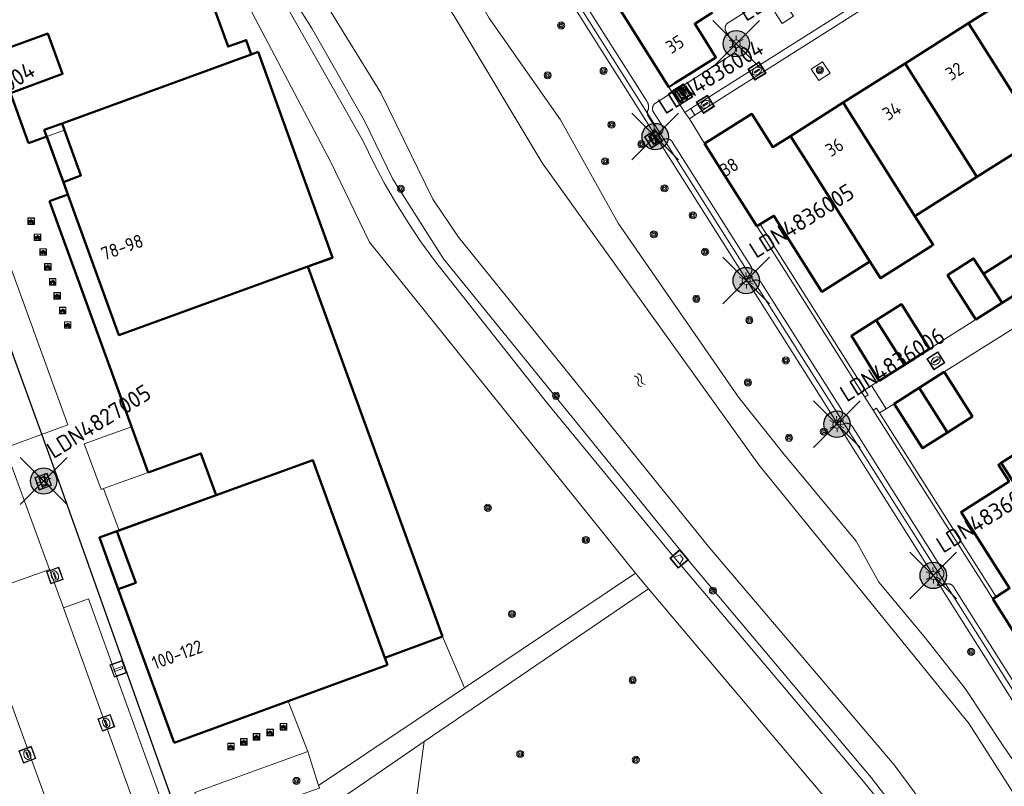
# Model space of a CAD drawing. Header units: metres. Extents: x 94279 to 96109, y 461866 to 463040.
# Tile 106 of 175: x 95163 to 95238, y 462555 to 462613. Entities that reach past the tile are written whole.
import ezdxf
from ezdxf.enums import TextEntityAlignment as Align

# ---------------------------------------------------------------- set-up
doc = ezdxf.new("R2010")
doc.units = ezdxf.units.M
doc.layers.get('0').update_dxf_attribs({"linetype": 'CONTINUOUS'})
for name, color, linetype, lineweight in [('B-WE-KL-ET_LS_OV_KABEL_EIGENNET_323-G', 10, 'CONTINUOUS', 30), ('B_BEBOUWINGSGRENS_-1', 132, 'CONTINUOUS', 50), ('B_BEBOUWINGSGRENS_0', 132, 'CONTINUOUS', 50), ('B_LUIFEL_1', 132, 'CONTINUOUS', 50), ('B_OVERBOUWLIJN_LIJN_1', 132, 'CONTINUOUS', 50), ('B_TUSSENMUUR_0', 132, 'CONTINUOUS', 50), ('G_GRENS_ALGEMEEN_0', 251, 'CONTINUOUS', 13), ('Q_AFVALBAK_0', 251, 'CONTINUOUS', 13), ('Q_BOOM_0', 251, 'CONTINUOUS', 13), ('Q_FIETSENREK_0', 251, 'CONTINUOUS', 13), ('Q_INSPECTIE_OF_RIOOLPUT_0', 251, 'CONTINUOUS', 13), ('Q_KOLK_0', 251, 'CONTINUOUS', 13), ('Q_LICHTMAST_0', 251, 'CONTINUOUS', 13), ('Q_STRAATNAAMBORD_0', 251, 'CONTINUOUS', 13), ('Q_VERKEERSBORDPAAL_0', 251, 'CONTINUOUS', 13), ('Q_WATERLEIDINGPUT_0', 251, 'CONTINUOUS', 13), ('S_GBKN_SYMBOOL_WATER_0', 251, 'CONTINUOUS', 13), ('T_CULTUURGRENS_0', 251, 'CONTINUOUS', 13), ('T_MUUR_30CM_0', 251, 'CONTINUOUS', 13), ('V_WEGGRENS_0', 251, 'CONTINUOUS', 13), ('W_WATERGRENS_0', 251, 'CONTINUOUS', 13), ('Z_GBKN_HUISNUMMER_0', 251, 'CONTINUOUS', 13)]:
    doc.layers.add(name, color=color, linetype=linetype, lineweight=lineweight)
for name, color, linetype in [('B-WE-KL-ET_LS_OV_KABEL_EIGENNET_324-G', 10, 'CONTINUOUS'), ('N-WE-ARMATUUR-PRUNUS_C_OPZET_4M-G', 200, 'CONTINUOUS'), ('N-WE-ARMATUUR-PRUNUS_E_OPSCHUIF_8M-G', 40, 'CONTINUOUS'), ('N-WE-LICHTMAST_VERVANGEN-G', 7, 'CONTINUOUS')]:
    doc.layers.add(name, color=color, linetype=linetype)
doc.styles.add('NLCS-ISO-M500-T25', font='NLCS-ISO.ttf', dxfattribs={"height": 1.25})
doc.styles.get("Standard").update_dxf_attribs({"font": 'isocp.shx'})

# ---------------------------------------------------------------- blocks, each defined once
blk = doc.blocks.new('Q_LICHTMAST')
for points in [[(-0.26, 0.15), (-0.52, 0.3)], [(0, 0.3), (0, 0.6)], [(0.26, 0.15), (0.52, 0.3)], [(-0.26, -0.15), (-0.52, -0.3)], [(0, -0.3), (0, -0.6)], [(0.26, -0.15), (0.52, -0.3)]]:
    blk.add_lwpolyline(points)
blk.add_circle((0, 0), 0.3)
blk = doc.blocks.new('Q_VERKEERSBORDPAAL')
for points in [[(-0.5, 0.5), (0.5, 0.5), (0.5, -0.5), (-0.5, -0.5)], [(-0.08, 0.333), (0.071, 0.333), (0.071, -0.329), (-0.08, -0.329)]]:
    blk.add_lwpolyline(points, close=True)
blk.add_lwpolyline([(-0.442, 0.464), (0.438, 0.464, -0.414214), (0.459, 0.442), (0.459, -0.437, -0.414214), (0.438, -0.459), (-0.442, -0.459, -0.414214), (-0.463, -0.437), (-0.463, 0.442), (-0.463, 0.444), (-0.463, 0.446), (-0.463, 0.448), (-0.462, 0.45), (-0.461, 0.451), (-0.46, 0.453), (-0.459, 0.455), (-0.458, 0.456), (-0.457, 0.457), (-0.456, 0.459), (-0.454, 0.46), (-0.453, 0.461), (-0.451, 0.462), (-0.449, 0.462), (-0.447, 0.463), (-0.446, 0.463), (-0.444, 0.464), (-0.442, 0.464)], format="xyb")
blk = doc.blocks.new('Q_KOLK')
blk.add_lwpolyline([(-0.5, 0.5), (0.5, 0.5), (0.5, -0.5), (-0.5, -0.5)], close=True)
for points in [[(-0.442, 0.464), (0.438, 0.464, -0.414214), (0.459, 0.442), (0.459, -0.437, -0.414214), (0.438, -0.459), (-0.442, -0.459, -0.414214), (-0.463, -0.437), (-0.463, 0.442, -0.414214), (-0.442, 0.464)], [(-0.345, 0.105, 0.380426), (-0.276, -0.18)], [(-0.008, 0.266, 0.240218), (-0.345, 0.105)], [(-0.194, 0.045, 0.853344), (-0.194, -0.032)], [(0.331, 0.111, 0.240191), (-0.008, 0.266)], [(0.185, -0.032, 0.849746), (0.185, 0.045)], [(0.267, -0.176, 0.380426), (0.331, 0.111)], [(-0.276, -0.18, 0.148452), (0.012, -0.257)], [(0.012, -0.257, 0.131742), (0.267, -0.176)]]:
    blk.add_lwpolyline(points, format="xyb")
for points in [[(-0.194, 0.045), (0.185, 0.045)], [(0.185, -0.032), (-0.194, -0.032)]]:
    blk.add_lwpolyline(points)
blk = doc.blocks.new('Q_INSPECTIE_OF_RIOOLPUT')
blk.add_lwpolyline([(-0.5, 0.5), (0.5, 0.5), (0.5, -0.5), (-0.5, -0.5)], close=True)
for points in [[(-0.442, 0.464), (0.438, 0.464, -0.414214), (0.459, 0.442), (0.459, -0.437, -0.414214), (0.438, -0.459), (-0.442, -0.459, -0.414214), (-0.463, -0.437), (-0.463, 0.442), (-0.463, 0.444), (-0.463, 0.446), (-0.463, 0.448), (-0.462, 0.45), (-0.461, 0.451), (-0.46, 0.453), (-0.459, 0.455), (-0.458, 0.456), (-0.457, 0.457), (-0.456, 0.459), (-0.454, 0.46), (-0.453, 0.461), (-0.451, 0.462), (-0.449, 0.462), (-0.447, 0.463), (-0.446, 0.463), (-0.444, 0.464), (-0.442, 0.464)], [(-0.345, 0.105, 0.380426), (-0.276, -0.18)], [(-0.008, 0.266, 0.240218), (-0.345, 0.105)], [(-0.194, 0.045, 0.853344), (-0.194, -0.032)], [(0.331, 0.111, 0.240191), (-0.008, 0.266)], [(0.185, -0.032, 0.849746), (0.185, 0.045)], [(0.267, -0.176, 0.380426), (0.331, 0.111)], [(-0.276, -0.18, 0.148452), (0.012, -0.257)], [(0.012, -0.257, 0.131742), (0.267, -0.176)]]:
    blk.add_lwpolyline(points, format="xyb")
for points in [[(-0.194, 0.045), (0.185, 0.045)], [(0.185, -0.032), (-0.194, -0.032)]]:
    blk.add_lwpolyline(points)
blk = doc.blocks.new('Q_WATERLEIDINGPUT')
blk.add_lwpolyline([(-0.5, 0.5), (0.5, 0.5), (0.5, -0.5), (-0.5, -0.5)], close=True)
for points in [[(-0.442, 0.464), (0.438, 0.464, -0.414214), (0.459, 0.442), (0.459, -0.437, -0.414214), (0.438, -0.459), (-0.442, -0.459, -0.414214), (-0.463, -0.437), (-0.463, 0.442), (-0.463, 0.444), (-0.463, 0.446), (-0.463, 0.448), (-0.462, 0.45), (-0.461, 0.451), (-0.46, 0.453), (-0.459, 0.455), (-0.458, 0.456), (-0.457, 0.457), (-0.456, 0.459), (-0.454, 0.46), (-0.453, 0.461), (-0.451, 0.462), (-0.449, 0.462), (-0.447, 0.463), (-0.446, 0.463), (-0.444, 0.464), (-0.442, 0.464)], [(-0.345, 0.105, 0.380426), (-0.276, -0.18)], [(-0.008, 0.266, 0.240218), (-0.345, 0.105)], [(-0.194, 0.045, 0.853344), (-0.194, -0.032)], [(0.331, 0.111, 0.240191), (-0.008, 0.266)], [(0.185, -0.032, 0.849746), (0.185, 0.045)], [(0.267, -0.176, 0.380426), (0.331, 0.111)], [(-0.276, -0.18, 0.148452), (0.012, -0.257)], [(0.012, -0.257, 0.131742), (0.267, -0.176)]]:
    blk.add_lwpolyline(points, format="xyb")
for points in [[(-0.194, 0.045), (0.185, 0.045)], [(0.185, -0.032), (-0.194, -0.032)]]:
    blk.add_lwpolyline(points)
blk = doc.blocks.new('Q_FIETSENREK')
for points in [[(-0.5, 0.5), (0.5, 0.5), (0.5, -0.5), (-0.5, -0.5)], [(-0.06, 0.15), (0.18, 0.05), (0.04, -0.09)]]:
    blk.add_lwpolyline(points, close=True)
for points in [[(-0.44, 0.46), (0.44, 0.46, -0.414214), (0.46, 0.44), (0.46, -0.44, -0.414214), (0.44, -0.46), (-0.44, -0.46, -0.414214), (-0.46, -0.44), (-0.46, 0.44), (-0.46, 0.44), (-0.46, 0.45), (-0.46, 0.45), (-0.46, 0.45), (-0.46, 0.45), (-0.46, 0.45), (-0.46, 0.45), (-0.46, 0.46), (-0.46, 0.46), (-0.46, 0.46), (-0.45, 0.46), (-0.45, 0.46), (-0.45, 0.46), (-0.45, 0.46), (-0.45, 0.46), (-0.45, 0.46), (-0.44, 0.46), (-0.44, 0.46)], [(-0.18, 0.11, 0.847256), (-0.32, -0.14)], [(-0.19, 0.08, 0.842492), (-0.3, -0.12)], [(-0.17, 0.06, 0.053288), (-0.19, 0.08)], [(-0.19, -0.13, 0.502492), (-0.15, 0.04)], [(-0.15, 0.09, 0.06236), (-0.18, 0.11)], [(-0.16, -0.16, 0.494489), (-0.12, 0.07)], [(-0.32, -0.14, 0.089606), (-0.42, -0.35)], [(-0.3, -0.16, 0.110942), (-0.37, -0.35)], [(-0.29, -0.1, 0.006942), (-0.3, -0.12)], [(-0.3, -0.16, 0.02458), (-0.28, -0.17)], [(-0.21, -0.1, 0.381614), (-0.29, -0.1)], [(-0.22, -0.14, 0.533998), (-0.28, -0.14)], [(-0.28, -0.14, 0.009682), (-0.27, -0.14)], [(-0.28, -0.17, 0.148109), (-0.2, -0.17)], [(-0.27, -0.14, 0.120201), (-0.22, -0.14)], [(-0.22, -0.14, 0.003554), (-0.22, -0.14)], [(-0.19, -0.13, 0.017985), (-0.21, -0.1)], [(-0.12, -0.35, 0.075837), (-0.2, -0.17)], [(-0.08, -0.35, 0.094234), (-0.16, -0.16)], [(0.1, -0.16, 0.385208), (0.19, -0.33)], [(0.21, -0.05, 0.224648), (0.11, -0.13)], [(0.13, -0.17, 0.376993), (0.2, -0.3)], [(0.21, -0.09, 0.20829), (0.14, -0.14)], [(0.19, -0.33, 1), (0.29, -0.06)], [(0.2, -0.3, 1), (0.28, -0.09)], [(0.29, -0.06, 0.086253), (0.24, -0.05)], [(0.28, -0.09, 0.079305), (0.24, -0.08)]]:
    blk.add_lwpolyline(points, format="xyb")
for points in [[(-0.17, 0.06), (-0.26, -0.04), (-0.24, -0.06), (-0.15, 0.04)], [(0.08, 0.22), (0, 0.25), (-0.15, 0.09)], [(-0.12, 0.07), (-0.09, 0.11), (0.02, -0.13), (0.1, -0.16)], [(0.24, -0.05), (0.23, 0.05), (0.26, 0.09), (0.3, 0.08), (0.31, 0.11), (0.19, 0.15), (0.18, 0.12), (0.23, 0.1), (0.21, 0.08), (-0.04, 0.17), (0, 0.22), (0.07, 0.19), (0.08, 0.22)], [(0.21, -0.05), (0.2, 0.03), (0.06, -0.11)], [(-0.42, -0.35), (-0.37, -0.35)], [(-0.12, -0.35), (-0.08, -0.35)], [(0.06, -0.11), (0.11, -0.13)], [(0.13, -0.17), (0.25, -0.22), (0.24, -0.08)], [(0.14, -0.14), (0.22, -0.17), (0.21, -0.09)]]:
    blk.add_lwpolyline(points)
blk = doc.blocks.new('Q_BOOM')
for radius in [0.27, 0.18, 0.09]:
    blk.add_circle((0, 0), radius)
blk = doc.blocks.new('Q_STRAATNAAMBORD')
for points in [[(-0.5, 0.5), (0.5, 0.5), (0.5, -0.5), (-0.5, -0.5)], [(-0.369, 0.22), (0.358, 0.22), (0.358, -0.214), (-0.369, -0.214)]]:
    blk.add_lwpolyline(points, close=True)
for points in [[(-0.442, 0.464), (0.438, 0.464, -0.414214), (0.459, 0.442), (0.459, -0.437, -0.414214), (0.438, -0.459), (-0.442, -0.459, -0.414214), (-0.463, -0.437), (-0.463, 0.442), (-0.463, 0.444), (-0.463, 0.446), (-0.463, 0.448), (-0.462, 0.45), (-0.461, 0.451), (-0.46, 0.453), (-0.459, 0.455), (-0.458, 0.456), (-0.457, 0.457), (-0.456, 0.459), (-0.454, 0.46), (-0.453, 0.461), (-0.451, 0.462), (-0.449, 0.462), (-0.447, 0.463), (-0.446, 0.463), (-0.444, 0.464), (-0.442, 0.464)], [(-0.287, 0.16), (0.281, 0.16, -0.414214), (0.303, 0.139), (0.303, -0.134, -0.414214), (0.281, -0.156), (-0.287, -0.156, -0.414214), (-0.308, -0.134), (-0.308, 0.139), (-0.308, 0.14), (-0.308, 0.142), (-0.307, 0.144), (-0.307, 0.146), (-0.306, 0.148), (-0.305, 0.149), (-0.304, 0.151), (-0.303, 0.152), (-0.302, 0.154), (-0.3, 0.155), (-0.299, 0.156), (-0.297, 0.157), (-0.296, 0.158), (-0.294, 0.159), (-0.292, 0.159), (-0.29, 0.16), (-0.288, 0.16), (-0.287, 0.16)]]:
    blk.add_lwpolyline(points, format="xyb")
blk = doc.blocks.new('Q_AFVALBAK')
for points in [[(-0.5, 0.5), (0.5, 0.5), (0.5, -0.5), (-0.5, -0.5)], [(-0.336, 0.197), (0.331, 0.197), (0.19, -0.251), (-0.196, -0.251)]]:
    blk.add_lwpolyline(points, close=True)
blk.add_lwpolyline([(-0.442, 0.464), (0.438, 0.464, -0.414214), (0.459, 0.442), (0.459, -0.437, -0.414214), (0.438, -0.459), (-0.442, -0.459, -0.414214), (-0.463, -0.437), (-0.463, 0.442), (-0.463, 0.444), (-0.463, 0.446), (-0.463, 0.448), (-0.462, 0.45), (-0.461, 0.451), (-0.46, 0.453), (-0.459, 0.455), (-0.458, 0.456), (-0.457, 0.457), (-0.456, 0.459), (-0.454, 0.46), (-0.453, 0.461), (-0.451, 0.462), (-0.449, 0.462), (-0.447, 0.463), (-0.446, 0.463), (-0.444, 0.464), (-0.442, 0.464)], format="xyb")
blk = doc.blocks.new('WATERSYMBOOL')
for points in [[(-0.5, 0.15), (-0.438, 0.212), (-0.312, 0.275), (-0.188, 0.275), (-0.062, 0.212), (0, 0.15), (0.062, 0.087), (0.188, 0.025), (0.312, 0.025), (0.438, 0.087), (0.5, 0.15)], [(-0.5, -0.15), (-0.438, -0.087), (-0.312, -0.025), (-0.188, -0.025), (-0.062, -0.087), (0, -0.15), (0.062, -0.212), (0.188, -0.275), (0.312, -0.275), (0.438, -0.212), (0.5, -0.15)]]:
    blk.add_lwpolyline(points)
blk = doc.blocks.new('LM')
at = {"linetype": 'ByBlock'}
h = blk.add_hatch(color=256, dxfattribs=at)
h.dxf.hatch_style = 1
edge = h.paths.add_edge_path()
edge.add_arc((0, 0), 1, 0, 360)
blk.add_circle((0, 0), 1, dxfattribs=at)
blk = doc.blocks.new('ACMAP_ANN_TEMPLATE_LM')
at = {"color": 0, "style": 'NLCS-ISO-M500-T25'}
blk.add_attdef('LM-NUMMER', (1.5, 1), '', height=1.25, dxfattribs=at)

msp = doc.modelspace()

# ---------------------------------------------------------------- linework, layer by layer
at = {"layer": 'B-WE-KL-ET_LS_OV_KABEL_EIGENNET_323-G', "linetype": 'Continuous'}
msp.add_lwpolyline([(95086.376, 462613.074), (95131.133, 462630.285), (95132.804, 462631.595, -0.140047), (95133.077, 462631.625), (95146.528, 462629.369, -0.278438), (95146.936, 462629.052), (95156.938, 462603.065), (95165.858, 462578.57), (95177.044, 462547.17), (95186.404, 462521.031), (95198.193, 462487.704), (95216.356, 462437.918, -0.120859), (95216.382, 462437.681), (95214.339, 462422.206, 0.095766), (95214.35, 462422.016), (95216.524, 462413.523, -0.330933), (95216.298, 462412.971), (95204.161, 462405.644, 0.409352), (95203.987, 462404.965), (95207.536, 462398.859, -0.252821), (95207.565, 462397.909), (95206.945, 462396.67)], format="xyb", dxfattribs=at)
at = {"layer": 'B-WE-KL-ET_LS_OV_KABEL_EIGENNET_324-G', "linetype": 'Continuous', "lineweight": 0}
for points in [[(95224.172, 462617.615), (95216.692, 462612.884), (95216.678, 462612.874), (95216.664, 462612.864), (95216.65, 462612.853), (95216.636, 462612.842), (95216.623, 462612.831), (95216.61, 462612.819), (95216.598, 462612.806), (95216.586, 462612.793), (95216.575, 462612.78), (95216.564, 462612.767), (95216.554, 462612.753), (95216.544, 462612.738), (95216.534, 462612.724), (95216.525, 462612.709), (95216.517, 462612.693), (95216.509, 462612.678), (95216.502, 462612.662), (95216.495, 462612.646), (95216.489, 462612.629), (95216.483, 462612.613), (95216.478, 462612.596), (95216.474, 462612.579), (95216.47, 462612.562), (95216.467, 462612.545), (95216.464, 462612.528), (95216.462, 462612.51), (95216.461, 462612.493), (95216.46, 462612.476), (95216.46, 462612.458), (95216.46, 462612.441), (95216.461, 462612.423), (95216.463, 462612.406), (95216.465, 462612.389), (95216.468, 462612.371), (95216.471, 462612.354), (95216.475, 462612.337), (95216.48, 462612.32), (95216.485, 462612.304), (95216.491, 462612.287), (95216.497, 462612.271), (95216.504, 462612.255), (95216.512, 462612.239), (95216.52, 462612.224), (95216.528, 462612.209), (95216.537, 462612.194), (95217.179, 462611.18), (95217.188, 462611.165), (95217.196, 462611.15), (95217.204, 462611.134), (95217.212, 462611.119), (95217.219, 462611.103), (95217.225, 462611.086), (95217.231, 462611.07), (95217.236, 462611.053), (95217.241, 462611.036), (95217.245, 462611.019), (95217.248, 462611.002), (95217.251, 462610.985), (95217.253, 462610.968), (95217.255, 462610.95), (95217.256, 462610.933), (95217.256, 462610.915), (95217.256, 462610.898), (95217.255, 462610.881), (95217.254, 462610.863), (95217.252, 462610.846), (95217.249, 462610.829), (95217.246, 462610.811), (95217.242, 462610.794), (95217.237, 462610.777), (95217.232, 462610.761), (95217.227, 462610.744), (95217.221, 462610.728), (95217.214, 462610.712), (95217.207, 462610.696), (95217.199, 462610.68), (95217.19, 462610.665), (95217.182, 462610.65), (95217.172, 462610.635), (95217.162, 462610.621), (95217.152, 462610.607), (95217.141, 462610.593), (95217.13, 462610.58), (95217.118, 462610.567), (95217.105, 462610.555), (95217.093, 462610.543), (95217.08, 462610.531), (95217.066, 462610.52), (95217.052, 462610.51), (95217.038, 462610.5), (95217.023, 462610.49), (95211.193, 462606.801), (95211.178, 462606.791), (95211.164, 462606.781), (95211.15, 462606.771), (95211.136, 462606.76), (95211.123, 462606.748), (95211.111, 462606.736), (95211.098, 462606.724), (95211.087, 462606.711), (95211.075, 462606.698), (95211.064, 462606.684), (95211.054, 462606.67), (95211.044, 462606.656), (95211.034, 462606.641), (95211.026, 462606.626), (95211.017, 462606.611), (95211.009, 462606.595), (95211.002, 462606.579), (95210.995, 462606.563), (95210.989, 462606.547), (95210.984, 462606.53), (95210.979, 462606.514), (95210.974, 462606.497), (95210.97, 462606.48), (95210.967, 462606.463), (95210.964, 462606.445), (95210.962, 462606.428), (95210.961, 462606.411), (95210.96, 462606.393), (95210.96, 462606.376), (95210.96, 462606.358), (95210.961, 462606.341), (95210.963, 462606.324), (95210.965, 462606.306), (95210.968, 462606.289), (95210.971, 462606.272), (95210.975, 462606.255), (95210.98, 462606.238), (95210.985, 462606.221), (95210.991, 462606.205), (95210.997, 462606.189), (95211.004, 462606.173), (95211.012, 462606.157), (95211.02, 462606.141), (95211.028, 462606.126), (95211.037, 462606.111), (95211.706, 462605.055), (95211.713, 462605.039), (95211.72, 462605.023), (95211.726, 462605.006), (95211.732, 462604.99), (95211.737, 462604.973), (95211.742, 462604.956), (95211.746, 462604.939), (95211.749, 462604.922), (95211.752, 462604.905), (95211.754, 462604.887), (95211.756, 462604.87), (95211.757, 462604.852), (95211.757, 462604.835), (95211.757, 462604.817), (95211.756, 462604.8), (95211.754, 462604.782), (95211.752, 462604.765), (95211.75, 462604.748), (95211.746, 462604.73), (95211.743, 462604.713), (95211.738, 462604.696), (95211.733, 462604.68), (95211.728, 462604.663), (95211.721, 462604.647), (95211.715, 462604.63), (95211.707, 462604.614), (95211.699, 462604.599), (95211.691, 462604.583), (95211.682, 462604.568), (95211.673, 462604.554), (95211.663, 462604.539), (95211.652, 462604.525), (95211.641, 462604.511), (95211.63, 462604.498), (95211.618, 462604.485), (95211.606, 462604.473), (95211.593, 462604.461), (95211.58, 462604.449), (95211.566, 462604.438), (95211.553, 462604.427), (95211.538, 462604.417), (95211.524, 462604.407), (95211.1, 462604.139)], [(95239.129, 462561.7), (95233.756, 462570.194), (95233.747, 462570.208), (95233.737, 462570.223), (95233.726, 462570.237), (95233.715, 462570.25), (95233.704, 462570.263), (95233.692, 462570.276), (95233.679, 462570.288), (95233.666, 462570.3), (95233.653, 462570.311), (95233.64, 462570.322), (95233.626, 462570.333), (95233.611, 462570.343), (95233.596, 462570.352), (95233.581, 462570.361), (95233.566, 462570.369), (95233.551, 462570.377), (95233.535, 462570.384), (95233.519, 462570.391), (95233.502, 462570.397), (95233.486, 462570.403), (95233.469, 462570.408), (95233.452, 462570.412), (95233.435, 462570.416), (95233.418, 462570.419), (95233.401, 462570.422), (95233.383, 462570.424), (95233.366, 462570.426), (95233.349, 462570.426), (95233.331, 462570.427), (95233.314, 462570.426), (95233.296, 462570.425), (95233.279, 462570.424), (95233.262, 462570.421), (95233.244, 462570.418), (95233.227, 462570.415), (95233.21, 462570.411), (95233.193, 462570.406), (95233.177, 462570.401), (95233.16, 462570.395), (95233.144, 462570.389), (95233.128, 462570.382), (95233.112, 462570.375), (95233.097, 462570.367), (95233.081, 462570.358), (95233.067, 462570.349), (95232.51, 462570.293), (95232.799, 462570.772), (95232.814, 462570.781), (95232.828, 462570.791), (95232.842, 462570.802), (95232.856, 462570.813), (95232.869, 462570.825), (95232.881, 462570.836), (95232.894, 462570.849), (95232.905, 462570.862), (95232.917, 462570.875), (95232.928, 462570.889), (95232.938, 462570.903), (95232.948, 462570.917), (95232.958, 462570.932), (95232.966, 462570.947), (95232.975, 462570.962), (95232.983, 462570.978), (95232.99, 462570.993), (95232.997, 462571.009), (95233.003, 462571.026), (95233.008, 462571.042), (95233.013, 462571.059), (95233.018, 462571.076), (95233.022, 462571.093), (95233.025, 462571.11), (95233.028, 462571.127), (95233.03, 462571.145), (95233.031, 462571.162), (95233.032, 462571.18), (95233.032, 462571.197), (95233.032, 462571.214), (95233.031, 462571.232), (95233.029, 462571.249), (95233.027, 462571.267), (95233.024, 462571.284), (95233.021, 462571.301), (95233.016, 462571.318), (95233.012, 462571.335), (95233.007, 462571.351), (95233.001, 462571.368), (95232.995, 462571.384), (95232.988, 462571.4), (95232.98, 462571.416), (95232.972, 462571.431), (95232.964, 462571.447), (95232.955, 462571.462), (95226.072, 462582.342), (95226.063, 462582.357), (95226.052, 462582.371), (95226.042, 462582.385), (95226.031, 462582.398), (95226.019, 462582.412), (95226.007, 462582.424), (95225.995, 462582.437), (95225.982, 462582.448), (95225.969, 462582.46), (95225.955, 462582.471), (95225.941, 462582.481), (95225.927, 462582.491), (95225.912, 462582.5), (95225.897, 462582.509), (95225.882, 462582.518), (95225.866, 462582.526), (95225.85, 462582.533), (95225.834, 462582.54), (95225.818, 462582.546), (95225.801, 462582.551), (95225.785, 462582.556), (95225.768, 462582.561), (95225.751, 462582.565), (95225.734, 462582.568), (95225.716, 462582.571), (95225.699, 462582.573), (95225.682, 462582.574), (95225.664, 462582.575), (95225.647, 462582.575), (95225.629, 462582.575), (95225.612, 462582.574), (95225.595, 462582.572), (95225.577, 462582.57), (95225.56, 462582.567), (95225.543, 462582.563), (95225.526, 462582.559), (95225.509, 462582.555), (95225.492, 462582.55), (95225.476, 462582.544), (95225.46, 462582.538), (95225.444, 462582.531), (95225.428, 462582.523), (95225.412, 462582.515), (95225.397, 462582.507), (95225.382, 462582.498), (95224.826, 462582.442), (95225.115, 462582.92), (95225.13, 462582.93), (95225.144, 462582.94), (95225.158, 462582.95), (95225.171, 462582.961), (95225.184, 462582.973), (95225.197, 462582.985), (95225.209, 462582.997), (95225.221, 462583.01), (95225.232, 462583.023), (95225.243, 462583.037), (95225.254, 462583.051), (95225.264, 462583.065), (95225.273, 462583.08), (95225.282, 462583.095), (95225.29, 462583.11), (95225.298, 462583.126), (95225.306, 462583.142), (95225.312, 462583.158), (95225.318, 462583.174), (95225.324, 462583.191), (95225.329, 462583.208), (95225.333, 462583.224), (95225.337, 462583.241), (95225.341, 462583.259), (95225.343, 462583.276), (95225.345, 462583.293), (95225.347, 462583.311), (95225.347, 462583.328), (95225.348, 462583.345), (95225.347, 462583.363), (95225.346, 462583.38), (95225.345, 462583.398), (95225.342, 462583.415), (95225.34, 462583.432), (95225.336, 462583.449), (95225.332, 462583.466), (95225.328, 462583.483), (95225.322, 462583.5), (95225.317, 462583.516), (95225.31, 462583.533), (95225.303, 462583.549), (95225.296, 462583.564), (95225.288, 462583.58), (95225.279, 462583.595), (95225.27, 462583.61), (95219.216, 462593.181), (95219.207, 462593.196), (95219.197, 462593.21), (95219.186, 462593.224), (95219.175, 462593.237), (95219.163, 462593.25), (95219.151, 462593.263), (95219.139, 462593.275), (95219.126, 462593.287), (95219.113, 462593.299), (95219.099, 462593.309), (95219.085, 462593.32), (95219.071, 462593.33), (95219.056, 462593.339), (95219.041, 462593.348), (95219.026, 462593.357), (95219.01, 462593.364), (95218.994, 462593.372), (95218.978, 462593.378), (95218.962, 462593.385), (95218.946, 462593.39), (95218.929, 462593.395), (95218.912, 462593.4), (95218.895, 462593.403), (95218.878, 462593.407), (95218.86, 462593.409), (95218.843, 462593.411), (95218.826, 462593.413), (95218.808, 462593.414), (95218.791, 462593.414), (95218.773, 462593.413), (95218.756, 462593.412), (95218.739, 462593.411), (95218.721, 462593.409), (95218.704, 462593.406), (95218.687, 462593.402), (95218.67, 462593.398), (95218.653, 462593.394), (95218.636, 462593.388), (95218.62, 462593.383), (95218.604, 462593.376), (95218.588, 462593.369), (95218.572, 462593.362), (95218.556, 462593.354), (95218.541, 462593.345), (95218.526, 462593.336), (95217.97, 462593.28), (95218.259, 462593.759), (95218.274, 462593.769), (95218.288, 462593.779), (95218.302, 462593.789), (95218.315, 462593.8), (95218.328, 462593.812), (95218.341, 462593.824), (95218.353, 462593.836), (95218.365, 462593.849), (95218.377, 462593.862), (95218.387, 462593.876), (95218.398, 462593.89), (95218.408, 462593.904), (95218.417, 462593.919), (95218.426, 462593.934), (95218.435, 462593.949), (95218.442, 462593.965), (95218.45, 462593.981), (95218.456, 462593.997), (95218.463, 462594.013), (95218.468, 462594.03), (95218.473, 462594.046), (95218.478, 462594.063), (95218.481, 462594.08), (95218.485, 462594.097), (95218.487, 462594.115), (95218.489, 462594.132), (95218.491, 462594.149), (95218.492, 462594.167), (95218.492, 462594.184), (95218.491, 462594.202), (95218.49, 462594.219), (95218.489, 462594.236), (95218.487, 462594.254), (95218.484, 462594.271), (95218.48, 462594.288), (95218.476, 462594.305), (95218.472, 462594.322), (95218.466, 462594.339), (95218.461, 462594.355), (95218.454, 462594.371), (95218.447, 462594.387), (95218.44, 462594.403), (95218.432, 462594.419), (95218.423, 462594.434), (95218.414, 462594.449), (95212.454, 462603.872), (95212.444, 462603.886), (95212.434, 462603.9), (95212.424, 462603.914), (95212.413, 462603.928), (95212.401, 462603.941), (95212.389, 462603.954), (95212.377, 462603.966), (95212.364, 462603.978), (95212.351, 462603.989), (95212.337, 462604), (95212.323, 462604.01), (95212.309, 462604.02), (95212.294, 462604.03), (95212.279, 462604.039), (95212.264, 462604.047), (95212.248, 462604.055), (95212.232, 462604.062), (95212.216, 462604.069), (95212.2, 462604.075), (95212.183, 462604.081), (95212.167, 462604.086), (95212.15, 462604.09), (95212.133, 462604.094), (95212.116, 462604.097), (95212.098, 462604.1), (95212.081, 462604.102), (95212.064, 462604.103), (95212.046, 462604.104), (95212.029, 462604.104), (95212.011, 462604.104), (95211.994, 462604.103), (95211.976, 462604.101), (95211.959, 462604.099), (95211.942, 462604.096), (95211.925, 462604.093), (95211.908, 462604.089), (95211.891, 462604.084), (95211.874, 462604.079), (95211.858, 462604.073), (95211.842, 462604.067), (95211.826, 462604.06), (95211.81, 462604.052), (95211.794, 462604.044), (95211.779, 462604.036), (95211.764, 462604.027), (95211.341, 462603.759), (95210.861, 462604.52), (95210.875, 462604.53), (95210.889, 462604.54), (95210.903, 462604.55), (95210.917, 462604.561), (95210.93, 462604.573), (95210.943, 462604.585), (95210.955, 462604.597), (95210.967, 462604.61), (95210.978, 462604.623), (95210.989, 462604.637), (95210.999, 462604.651), (95211.009, 462604.665), (95211.019, 462604.68), (95211.028, 462604.695), (95211.036, 462604.71), (95211.044, 462604.726), (95211.051, 462604.742), (95211.058, 462604.758), (95211.064, 462604.774), (95211.07, 462604.791), (95211.075, 462604.808), (95211.079, 462604.824), (95211.083, 462604.841), (95211.086, 462604.859), (95211.089, 462604.876), (95211.091, 462604.893), (95211.092, 462604.911), (95211.093, 462604.928), (95211.093, 462604.945), (95211.093, 462604.963), (95211.092, 462604.98), (95211.09, 462604.998), (95211.088, 462605.015), (95211.085, 462605.032), (95211.082, 462605.049), (95211.078, 462605.066), (95211.073, 462605.083), (95211.068, 462605.1), (95211.062, 462605.116), (95211.056, 462605.133), (95211.049, 462605.149), (95211.041, 462605.164), (95211.033, 462605.18), (95211.025, 462605.195), (95211.016, 462605.21), (95210.634, 462605.821), (95210.625, 462605.836), (95210.618, 462605.851), (95210.611, 462605.866), (95210.604, 462605.881), (95210.599, 462605.897), (95210.593, 462605.912), (95210.588, 462605.928), (95210.584, 462605.944), (95210.58, 462605.961), (95210.577, 462605.977), (95210.574, 462605.993), (95210.572, 462606.01), (95210.57, 462606.026), (95210.569, 462606.043), (95210.569, 462606.06), (95210.569, 462606.076), (95210.57, 462606.093), (95210.571, 462606.109), (95210.573, 462606.126), (95210.575, 462606.142), (95210.578, 462606.159), (95210.582, 462606.175), (95210.586, 462606.191), (95210.59, 462606.207), (95210.595, 462606.223), (95210.601, 462606.239), (95210.607, 462606.254), (95210.614, 462606.269), (95210.621, 462606.284), (95210.629, 462606.299), (95210.637, 462606.314), (95210.643, 462606.341), (95210.649, 462606.369), (95210.653, 462606.397), (95210.656, 462606.425), (95210.659, 462606.454), (95210.66, 462606.482), (95210.661, 462606.51), (95210.66, 462606.539), (95210.659, 462606.567), (95210.656, 462606.595), (95210.653, 462606.623), (95210.648, 462606.651), (95210.643, 462606.679), (95210.636, 462606.707), (95210.629, 462606.734), (95210.621, 462606.761), (95210.612, 462606.788), (95210.601, 462606.815), (95210.59, 462606.841), (95210.523, 462606.947), (95205.023, 462615.619)]]:
    msp.add_lwpolyline(points, dxfattribs=at)
at = {"layer": 'B_BEBOUWINGSGRENS_-1'}
for p, q in [((95186.716, 462595.109), (95181.098, 462610.666)), ((95162.333, 462607.548), (95163.698, 462603.767)), ((95163.698, 462603.767), (95165.084, 462604.262)), ((95165.084, 462604.262), (95166.688, 462599.888)), ((95166.688, 462599.888), (95165.296, 462599.389)), ((95165.296, 462599.389), (95172.764, 462578.842)), ((95195.06, 462566.439), (95184.87, 462594.439)), ((95177.906, 462577.123), (95170.395, 462574.402)), ((95170.507, 462570.018), (95174.75, 462558.402)), ((95190.689, 462564.828), (95195.06, 462566.439)), ((95183.369, 462561.542), (95190.888, 462564.282)), ((95174.75, 462558.402), (95183.369, 462561.542))]:
    msp.add_line(p, q, dxfattribs=at)
for points in [[(95180.569, 462610.473), (95180.199, 462611.565), (95178.819, 462611.081), (95174.256, 462623.591), (95169.869, 462622)], [(95161.196, 462610.62), (95165.162, 462612.057), (95166.293, 462609.001), (95162.333, 462607.548)], [(95184.87, 462594.439), (95186.726, 462595.081), (95186.716, 462595.109)], [(95172.764, 462578.842), (95176.765, 462580.288), (95177.906, 462577.123)], [(95170.395, 462574.402), (95169.08, 462573.926), (95170.507, 462570.018)]]:
    msp.add_lwpolyline(points, dxfattribs=at)
at = {"layer": 'B_BEBOUWINGSGRENS_0'}
for p, q in [((95239.708, 462615.898), (95234.88, 462612.84)), ((95208.253, 462614.269), (95212.209, 462608.016)), ((95234.88, 462612.84), (95230.082, 462609.799)), ((95181.098, 462610.666), (95180.569, 462610.473)), ((95230.082, 462609.799), (95225.398, 462606.831)), ((95212.209, 462608.016), (95212.653, 462608.296)), ((95225.398, 462606.831), (95221.412, 462604.305)), ((95235.523, 462601.208), (95240.324, 462604.243)), ((95215.348, 462604.016), (95214.897, 462603.732)), ((95230.838, 462598.247), (95235.523, 462601.208)), ((95218.867, 462597.485), (95219.123, 462597.641)), ((95184.87, 462594.439), (95186.716, 462595.109)), ((95237.428, 462591.676), (95236.025, 462593.878)), ((95235.45, 462590.416), (95237.428, 462591.676)), ((95230.038, 462586.995), (95231.942, 462588.199)), ((95228.133, 462585.79), (95230.038, 462586.995)), ((95233.059, 462586.454), (95231.161, 462585.254)), ((95231.161, 462585.254), (95229.253, 462584.048)), ((95241.002, 462581.876), (95237.37, 462579.567)), ((95177.906, 462577.123), (95170.561, 462574.465)), ((95236.983, 462569.445), (95236.73, 462569.285)), ((95236.73, 462569.285), (95240.665, 462563.014)), ((95190.888, 462564.282), (95190.689, 462564.828)), ((95183.369, 462561.543), (95190.888, 462564.282)), ((95174.75, 462558.402), (95183.369, 462561.543))]:
    msp.add_line(p, q, dxfattribs=at)
for points in [[(95212.653, 462608.296), (95215.763, 462610.255), (95214.432, 462612.372), (95214.164, 462612.797), (95215.514, 462613.652)], [(95180.569, 462610.473), (95166.245, 462605.261), (95166.434, 462604.744)], [(95186.716, 462595.109), (95186.725, 462595.112), (95181.098, 462610.666)], [(95221.412, 462604.305), (95220.072, 462603.456), (95218.472, 462605.983), (95215.348, 462604.016)], [(95166.434, 462604.744), (95167.682, 462601.313), (95166.347, 462600.827), (95166.688, 462599.888)], [(95214.897, 462603.732), (95216.238, 462601.622), (95218.867, 462597.485)], [(95166.688, 462599.888), (95170.551, 462589.249), (95184.87, 462594.439)], [(95219.123, 462597.641), (95220.151, 462598.272), (95223.79, 462592.517), (95227.423, 462594.817)], [(95227.423, 462594.817), (95228.231, 462593.542), (95228.436, 462593.672), (95232.073, 462595.974), (95232.219, 462596.067), (95230.838, 462598.247)], [(95236.025, 462593.878), (95235.279, 462595.05), (95233.301, 462593.79), (95235.45, 462590.416)], [(95231.942, 462588.199), (95229.812, 462591.581), (95227.901, 462590.372)], [(95227.901, 462590.372), (95226.022, 462589.183), (95228.133, 462585.79)], [(95233.294, 462581.88), (95235.192, 462583.08), (95233.059, 462586.454)], [(95229.253, 462584.048), (95231.396, 462580.679), (95233.294, 462581.88)], [(95190.689, 462564.828), (95185.237, 462579.785), (95177.906, 462577.123)], [(95237.37, 462579.567), (95237.158, 462579.433), (95237.968, 462578.158), (95234.331, 462575.847), (95237.999, 462570.089), (95236.983, 462569.445)], [(95170.561, 462574.465), (95170.394, 462574.405), (95170.395, 462574.402)], [(95170.395, 462574.402), (95171.83, 462570.492), (95170.507, 462570.018)], [(95170.507, 462570.018), (95170.493, 462570.013), (95174.75, 462558.402)]]:
    msp.add_lwpolyline(points, dxfattribs=at)
at = {"layer": 'B_LUIFEL_1'}
for p, q in [((95238.926, 462595.725), (95236.025, 462593.878)), ((95237.428, 462591.676), (95240.327, 462593.509))]:
    msp.add_line(p, q, dxfattribs=at)
msp.add_lwpolyline([(95236.025, 462593.878), (95236.025, 462593.878), (95237.428, 462591.676)], dxfattribs=at)
at = {"layer": 'B_OVERBOUWLIJN_LIJN_1'}
for points in [[(95166.347, 462600.827), (95164.898, 462604.775), (95166.245, 462605.261)], [(95170.493, 462570.013), (95169.08, 462573.926), (95170.394, 462574.405)]]:
    msp.add_lwpolyline(points, dxfattribs=at)
at = {"layer": 'B_TUSSENMUUR_0'}
for p, q in [((95240.324, 462604.243), (95234.88, 462612.84)), ((95235.523, 462601.208), (95230.082, 462609.799)), ((95225.398, 462606.831), (95230.838, 462598.247)), ((95227.901, 462590.372), (95230.038, 462586.995)), ((95233.294, 462581.88), (95231.161, 462585.254)), ((95244.204, 462568.774), (95237.37, 462579.567))]:
    msp.add_line(p, q, dxfattribs=at)
msp.add_lwpolyline([(95227.423, 462594.817), (95222.75, 462602.194), (95221.412, 462604.305)], dxfattribs=at)
at = {"layer": 'G_GRENS_ALGEMEEN_0'}
for p, q in [((95227.045, 462585.102), (95219.123, 462597.641)), ((95236.983, 462569.445), (95228.159, 462583.355)), ((95171.505, 462582.305), (95172.764, 462578.842)), ((95196.732, 462562.562), (95209.67, 462571.224)), ((95210.66, 462570.052), (95193.678, 462558.479)), ((95185.68, 462555.162), (95196.732, 462562.562)), ((95193.678, 462558.479), (95186.3, 462553.451)), ((95185.746, 462554.979), (95185.68, 462555.162))]:
    msp.add_line(p, q, dxfattribs=at)
at = {"layer": 'N-WE-LICHTMAST_VERVANGEN-G', "flags": 128}
for points in [[(95215.538, 462609.524), (95219.074, 462613.06)], [(95219.074, 462609.524), (95215.538, 462613.06)], [(95209.399, 462602.499), (95212.935, 462606.035)], [(95212.935, 462602.499), (95209.399, 462606.035)], [(95216.292, 462591.6), (95219.828, 462595.136)], [(95219.828, 462591.6), (95216.292, 462595.136)], [(95223.159, 462580.732), (95226.695, 462584.268)], [(95226.695, 462580.732), (95223.159, 462584.268)], [(95163.088, 462576.437), (95166.624, 462579.973)], [(95166.624, 462576.437), (95163.088, 462579.973)], [(95230.452, 462569.291), (95233.988, 462572.827)], [(95233.988, 462569.291), (95230.452, 462572.827)]]:
    msp.add_lwpolyline(points, dxfattribs=at)
at = {"layer": 'T_CULTUURGRENS_0'}
for p, q in [((95260.393, 462527.382), (95184.619, 462647.036)), ((95184.835, 462646.034), (95268.755, 462513.272)), ((95223.838, 462609.929), (95222.987, 462609.368)), ((95195.06, 462566.439), (95196.732, 462562.562)), ((95192.521, 462550.096), (95193.678, 462558.479)), ((95184.863, 462557.736), (95185.68, 462555.162))]:
    msp.add_line(p, q, dxfattribs=at)
for points in [[(95269.367, 462508.762), (95268.952, 462508.883), (95268.364, 462509.506), (95262.862, 462517.43), (95254.731, 462531.149), (95250.649, 462538.449), (95247.448, 462543.553), (95243.798, 462549.054), (95237.518, 462558.154), (95234.629, 462562.514), (95231.532, 462566.424), (95228.106, 462570.541), (95226.394, 462573.638), (95220.823, 462580.333), (95217.484, 462584.554), (95208.35, 462597.72), (95203.99, 462605.539), (95198.592, 462613.221), (95193.437, 462622.251), (95189.458, 462627.995), (95184.648, 462634.604), (95180.219, 462640.105), (95177.209, 462643.531), (95176.316, 462645.101)], [(95166.342, 462641.542), (95167.658, 462638.539), (95176.988, 462625.405), (95185.18, 462612.424), (95189.139, 462605.464), (95191.304, 462601.039), (95195.138, 462595.012), (95213.955, 462571.855), (95227.526, 462555.777), (95230.432, 462552.018)], [(95220.216, 462613.685), (95220.789, 462612.816), (95221.64, 462613.377), (95221.067, 462614.246)], [(95222.987, 462609.368), (95223.56, 462608.499), (95224.411, 462609.06), (95223.838, 462609.929)]]:
    msp.add_lwpolyline(points, dxfattribs=at)
at = {"layer": 'T_MUUR_30CM_0'}
msp.add_line((95172.764, 462578.842), (95169.398, 462577.627), dxfattribs=at)
msp.add_lwpolyline([(95169.398, 462577.627), (95169.2, 462577.555), (95167.926, 462581.003), (95171.505, 462582.305)], dxfattribs=at)
at = {"layer": 'V_WEGGRENS_0'}
for p, q in [((95213.86, 462606.38), (95252.589, 462630.907)), ((95214.176, 462605.878), (95252.9, 462630.417)), ((95213.414, 462606.097), (95212.209, 462608.016)), ((95162.475, 462607.153), (95163.698, 462603.767)), ((95213.414, 462606.097), (95213.86, 462606.38)), ((95213.754, 462605.611), (95213.414, 462606.097)), ((95213.754, 462605.611), (95214.176, 462605.878)), ((95213.86, 462606.38), (95214.176, 462605.878)), ((95214.897, 462603.732), (95213.754, 462605.611)), ((95165.084, 462604.262), (95166.434, 462604.744)), ((95165.296, 462599.389), (95171.505, 462582.305)), ((95218.867, 462597.485), (95227.036, 462584.554)), ((95231.942, 462588.199), (95235.45, 462590.416)), ((95239.538, 462590.546), (95233.059, 462586.454)), ((95227.552, 462585.423), (95228.133, 462585.79)), ((95227.045, 462585.102), (95227.552, 462585.423)), ((95227.552, 462585.423), (95228.66, 462583.673)), ((95227.676, 462583.557), (95227.036, 462584.554)), ((95229.253, 462584.048), (95228.66, 462583.673)), ((95227.676, 462583.557), (95236.73, 462569.285)), ((95228.66, 462583.673), (95228.159, 462583.355)), ((95162.454, 462579.291), (95165.285, 462571.517)), ((95170.561, 462574.465), (95169.398, 462577.627)), ((95165.285, 462571.517), (95159.457, 462569.423)), ((95165.285, 462571.517), (95166.347, 462568.6)), ((95210.66, 462570.052), (95209.67, 462571.224)), ((95173.867, 462547.875), (95166.347, 462568.6)), ((95160.986, 462565.185), (95165.93, 462551.637)), ((95183.369, 462561.543), (95183.369, 462561.542)), ((95183.369, 462561.542), (95184.863, 462557.736))]:
    msp.add_line(p, q, dxfattribs=at)
for points in [[(95164.667, 462641.391), (95177.804, 462623.093), (95182.468, 462615.538), (95189.067, 462603.875), (95189.829, 462602.301), (95190.647, 462600.755), (95191.52, 462599.239), (95192.447, 462597.756), (95193.427, 462596.308), (95194.458, 462594.895), (95203.02, 462584.069), (95212.177, 462572.953), (95226.935, 462555.465), (95228.025, 462554.134)], [(95209.67, 462571.224), (95189.525, 462596.285), (95186.579, 462602.382), (95179.883, 462615.093), (95176.544, 462620.851), (95174.153, 462624.594), (95167.452, 462633.825), (95162.941, 462639.75), (95162.546, 462640.646)], [(95154.612, 462600.946), (95159.325, 462602.677), (95166.693, 462582.444), (95161.939, 462580.706)], [(95227.036, 462584.554), (95227.29, 462584.714), (95227.045, 462585.102)], [(95228.159, 462583.355), (95227.929, 462583.717), (95227.676, 462583.557)], [(95239.97, 462529.21), (95239.908, 462529.29), (95238.006, 462531.742), (95237.075, 462532.742), (95236.199, 462533.789), (95235.378, 462534.88), (95234.616, 462536.014), (95233.915, 462537.186), (95233.276, 462538.393), (95232.702, 462539.632), (95232.193, 462540.899), (95230.086, 462545.341), (95229.341, 462546.772), (95228.536, 462548.171), (95227.672, 462549.534), (95226.751, 462550.858), (95225.774, 462552.143), (95224.743, 462553.384), (95210.66, 462570.052)], [(95166.347, 462568.6), (95168.246, 462569.29), (95175.76, 462548.561)], [(95184.863, 462557.736), (95176.291, 462554.639), (95176.957, 462552.849), (95177.892, 462552.189), (95185.719, 462554.969), (95185.746, 462554.979)]]:
    msp.add_lwpolyline(points, dxfattribs=at)
at = {"layer": 'W_WATERGRENS_0'}
for points in [[(95175.466, 462644.797), (95176.164, 462643.677), (95177.226, 462641.924), (95178.418, 462640.476), (95180.938, 462636.937), (95181.781, 462635.352), (95195.925, 462613.422), (95202.605, 462602.271), (95219.012, 462579.422), (95234.93, 462559.838), (95256.554, 462526.027), (95262.949, 462515.429), (95268.163, 462507.867), (95268.49, 462507.65), (95268.852, 462507.496), (95269.235, 462507.409), (95269.627, 462507.394)], [(95231.794, 462553.313), (95229.268, 462556.729), (95215.313, 462573.109), (95196.259, 462596.648), (95194.319, 462599.534), (95190.4, 462607.583), (95184.688, 462616.822), (95182.385, 462620.361), (95180.343, 462623.031), (95179.361, 462624.651), (95177.034, 462627.869), (95174.542, 462630.957), (95170.575, 462636.394), (95168.339, 462639.918), (95167.603, 462641.971), (95167.596, 462641.988)]]:
    msp.add_lwpolyline(points, dxfattribs=at)

# ---------------------------------------------------------------- block references
at = {"rotation": 31.92}
for p, values in [((95217.306, 462611.292), {'LM-NUMMER': 'LDN4840001'}), ((95211.167, 462604.267), {'LM-NUMMER': 'LDN4836004'}), ((95156.05, 462602.604), {'LM-NUMMER': 'LDN4827004'}), ((95218.06, 462593.368), {'LM-NUMMER': 'LDN4836005'}), ((95224.927, 462582.5), {'LM-NUMMER': 'LDN4836006'}), ((95164.856, 462578.205), {'LM-NUMMER': 'LDN4827005'}), ((95232.22, 462571.059), {'LM-NUMMER': 'LDN4836007'})]:
    msp.add_blockref('ACMAP_ANN_TEMPLATE_LM', p, dxfattribs=at).add_auto_attribs(values)
at = {"layer": 'N-WE-ARMATUUR-PRUNUS_C_OPZET_4M-G'}
for p in [(95217.306, 462611.292), (95211.167, 462604.267), (95218.06, 462593.368), (95224.927, 462582.5), (95232.22, 462571.059)]:
    msp.add_blockref('LM', p, dxfattribs=at)
at = {"layer": 'N-WE-ARMATUUR-PRUNUS_E_OPSCHUIF_8M-G'}
msp.add_blockref('LM', (95164.856, 462578.205), dxfattribs=at)
at = {"layer": 'Q_AFVALBAK_0', "rotation": 130.1607838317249}
msp.add_blockref('Q_AFVALBAK', (95212.974, 462572.306), dxfattribs=at)
at = {"layer": 'Q_BOOM_0'}
for p, rotation in [((95204.042, 462612.67), 122.2973320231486), ((95207.256, 462609.235), 122.2973320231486), ((95223.637, 462609.286), 33.39384708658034), ((95203.022, 462608.902), 125.0950071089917), ((95207.856, 462605.167), 122.2973320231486), ((95210.117, 462603.691), 122.2973320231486), ((95207.378, 462602.393), 119.1447396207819), ((95191.897, 462600.306), 122.4619644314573), ((95211.864, 462600.346), 122.2973320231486), ((95214.01, 462598.303), 122.2973320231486), ((95211.064, 462596.866), 124.7512362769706), ((95214.951, 462595.543), 122.2973320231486), ((95214.281, 462591.986), 124.7512362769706), ((95218.294, 462590.379), 122.2973320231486), ((95221.057, 462587.318), 122.2973320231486), ((95218.188, 462585.664), 124.7512362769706), ((95203.656, 462584.648), 129.0967463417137), ((95221.3, 462581.474), 128.3455749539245), ((95223.939, 462581.936), 122.2973320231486), ((95198.494, 462576.174), 128.7936656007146), ((95205.911, 462573.741), 128.7936656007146), ((95215.537, 462569.903), 130.1667964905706), ((95200.319, 462568.14), 33.80233600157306), ((95235.088, 462565.269), 122.2973320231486), ((95209.461, 462563.125), 34.27389326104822), ((95200.946, 462557.548), 110.0059258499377), ((95209.694, 462557.11), 19.98140139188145), ((95184.006, 462555.509), 19.55406069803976)]:
    msp.add_blockref('Q_BOOM', p, dxfattribs=dict(at, rotation=rotation))
at = {"layer": 'Q_FIETSENREK_0', "xscale": 0.5, "yscale": 0.5}
for p in [(95163.901, 462597.866), (95164.394, 462596.643), (95164.819, 462595.533), (95165.171, 462594.413), (95165.538, 462593.28), (95165.884, 462592.21), (95166.294, 462591.097), (95166.673, 462590.008), (95183.017, 462559.611), (95180.021, 462558.462), (95180.976, 462558.84), (95181.999, 462559.176), (95179.04, 462558.111)]:
    msp.add_blockref('Q_FIETSENREK', p, dxfattribs=at)
at = {"layer": 'Q_INSPECTIE_OF_RIOOLPUT_0', "rotation": 32.36201415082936}
msp.add_blockref('Q_INSPECTIE_OF_RIOOLPUT', (95214.969, 462606.707), dxfattribs=at)
at = {"layer": 'Q_KOLK_0'}
for p, rotation in [((95218.871, 462609.221), 32.3460004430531), ((95232.418, 462587.297), 32.30733445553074), ((95165.704, 462571.05), 110.0051827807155), ((95169.599, 462559.903), 109.9431412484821), ((95163.621, 462557.492), 110.0482755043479)]:
    msp.add_blockref('Q_KOLK', p, dxfattribs=dict(at, rotation=rotation))
at = {"layer": 'Q_LICHTMAST_0'}
for p, rotation in [((95217.306, 462611.292), 122.1583917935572), ((95211.167, 462604.267), 122.2973320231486), ((95218.06, 462593.368), 122.2973320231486), ((95224.927, 462582.5), 122.2973320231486), ((95164.856, 462578.205), 110.0097315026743), ((95232.22, 462571.059), 122.2973320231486)]:
    msp.add_blockref('Q_LICHTMAST', p, dxfattribs=dict(at, rotation=rotation))
at = {"layer": 'Q_STRAATNAAMBORD_0'}
for p, rotation in [((95211.032, 462604.084), 122.2973320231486), ((95164.82, 462578.16), 110.0097315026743)]:
    msp.add_blockref('Q_STRAATNAAMBORD', p, dxfattribs=dict(at, rotation=rotation))
at = {"layer": 'Q_VERKEERSBORDPAAL_0', "rotation": 109.9249393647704}
msp.add_blockref('Q_VERKEERSBORDPAAL', (95170.508, 462563.987), dxfattribs=at)
at = {"layer": 'Q_WATERLEIDINGPUT_0', "rotation": 122.2092151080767}
for p in [(95213.148, 462607.561), (95213.319, 462607.424)]:
    msp.add_blockref('Q_WATERLEIDINGPUT', p, dxfattribs=at)
at = {"layer": 'S_GBKN_SYMBOOL_WATER_0', "rotation": 125.6806931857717}
msp.add_blockref('WATERSYMBOOL', (95209.995, 462585.828), dxfattribs=at)

# ---------------------------------------------------------------- texts
at = {"layer": 'Z_GBKN_HUISNUMMER_0'}
for s, rotation, p in [('35', 32.2, (95212.653, 462611.251)), ('32', 32.4, (95233.819, 462609.208)), ('34', 32.4, (95229.078, 462606.203)), ('36', 32.4, (95224.743, 462603.456)), ('38', 32.2, (95216.768, 462601.956)), ('78-98', 19.9, (95170.799, 462595.891)), ('100-122', 20.1, (95174.969, 462565.068))]:
    msp.add_text(s, height=1, rotation=rotation, dxfattribs=at).set_placement(p, align=Align.MIDDLE)

doc.saveas('drawing.dxf')
